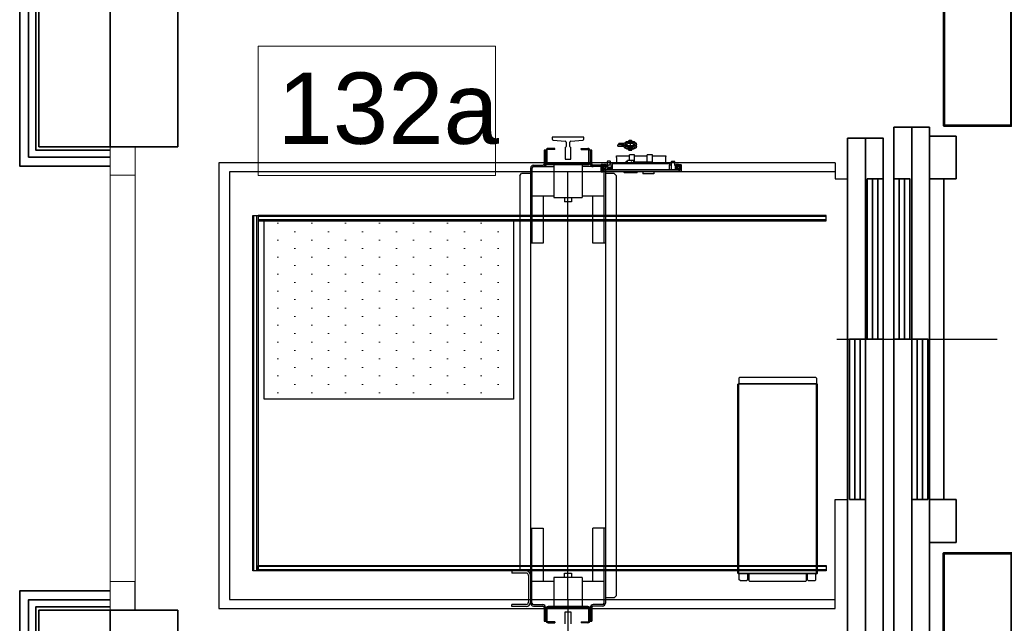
# Model space of a CAD drawing. Header units: millimetres. Extents: x 71658 to 298332, y -154437 to -30421.
# Tile 151 of 155: x 118696 to 121460, y -39218 to -37524. Entities that reach past the tile are written whole.
import ezdxf

# ---------------------------------------------------------------- set-up
doc = ezdxf.new("R2010")
doc.units = ezdxf.units.MM
doc.header["$LTSCALE"] = 500
doc.header["$MEASUREMENT"] = 0
doc.linetypes.add('ACAD_ISO10W100', pattern=[18, 12, -3, 0, -3])
doc.linetypes.add('Solid Line', pattern=[0])
doc.layers.get('0').update_dxf_attribs({"color": 250, "lineweight": 5})
for name, color, linetype, lineweight in [('A-03-PEENJOON', 7, 'Continuous', 0), ('A-04-JÄMEJOON', 7, 'Continuous', 35), ('A-_ROOMNAME_A', 251, 'Continuous', 9), ('Centerline', 1, 'ACAD_ISO10W100', 25), ('Doors', 2, 'Continuous', 35), ('k-jämejoon', 250, 'Continuous', 35)]:
    doc.layers.add(name, color=color, linetype=linetype, lineweight=lineweight)
for name, color, linetype in [('Cars', 2, 'Continuous'), ('CarSlings', 252, 'Continuous'), ('CONT_25', 1, 'Continuous'), ('DASHD_25', 1, 'ACAD_ISO10W100'), ('Guiderails', 30, 'Continuous')]:
    doc.layers.add(name, color=color, linetype=linetype)
doc.styles.add('Arial_3', font='arial.ttf', dxfattribs={"height": 200})

# ---------------------------------------------------------------- blocks, each defined once
blk = doc.blocks.new('lift')
at = {"true_color": 0x636466}
h = blk.add_hatch(dxfattribs=at)
h.set_pattern_fill('DOTS', color=251, scale=30, angle=90)
h.set_pattern_definition([(90, (152662.37, -37190.46), (-47.625, 23.8125), [0, -47.625])])
h.paths.add_polyline_path([(152312.4, -36940.5), (152312.4, -37440.5), (153012.4, -37440.5), (153012.4, -36940.5)])
at = {"layer": 'Cars', "color": 251, "true_color": 0x636466}
for p, q in [((153301.4, -36762.2), (153301.7, -36758)), ((153301.7, -36758), (153338.1, -36758)), ((153338.1, -36771), (153338.1, -36754.6)), ((153352.6, -36754.6), (153338.1, -36754.6)), ((153352.6, -36775.3), (153352.6, -36754.6)), ((153352.6, -36758), (153388.1, -36758)), ((153388.1, -36775.3), (153388.1, -36754.6)), ((153402.6, -36754.6), (153388.1, -36754.6)), ((153402.6, -36775.6), (153402.6, -36754.6)), ((153402.6, -36758), (153439.7, -36758)), ((153439.7, -36758.1), (153439.4, -36762.3)), ((153439.7, -36758.1), (153439.7, -36758)), ((153915.4, -36777.5), (152185.4, -36777.5)), ((152185.4, -36777.5), (152185.4, -38027.5)), ((153257.9, -36782.9), (153258.8, -36782)), ((153257.9, -36783), (153257.9, -36801.4)), ((153263.2, -36782), (153259, -36782)), ((153259.4, -36796.1), (153259.4, -36786.5)), ((153259.6, -36786.3), (153261.2, -36786.3)), ((153259.6, -36795.5), (153259.6, -36786.7)), ((153260.1, -36786.5), (153259.8, -36786.5)), ((153260.2, -36789.5), (153260.2, -36786.6)), ((153260.9, -36789.5), (153260.9, -36786.6)), ((153261.4, -36786.5), (153261, -36786.5)), ((153261.4, -36786.4), (153261.8, -36788.4)), ((153263.4, -36784.3), (153263.4, -36782.2)), ((153263.4, -36796.3), (153263.4, -36784.3)), ((153264.4, -36796.3), (153264.4, -36784.3)), ((153265, -36787.2), (153264.4, -36784.8)), ((153265.5, -36787.2), (153264.6, -36783.7)), ((153271.4, -36785.3), (153265, -36785.3)), ((153272.9, -36782.3), (153265.4, -36782.3)), ((153265.4, -36783.3), (153272.9, -36783.3)), ((153271.4, -36790.6), (153271.4, -36784.8)), ((153271.4, -36784.8), (153273.4, -36784.8)), ((153272.9, -36783.3), (153272.9, -36782.3)), ((153273.4, -36784.8), (153273.4, -36790.6)), ((153275.7, -36785.3), (153273.4, -36785.3)), ((153274.4, -36787), (153274.4, -36785.3)), ((153275.7, -36774.1), (153275.7, -36785.3)), ((153275.9, -36786.3), (153275.9, -36788)), ((153283.9, -36773.1), (153276.7, -36773.1)), ((153277.7, -36788.5), (153277.8, -36784.7)), ((153279.3, -36783.3), (153290.4, -36783.3)), ((153283.8, -36782.8), (153283.9, -36779.7)), ((153284.9, -36778.4), (153284.9, -36774.1)), ((153297.9, -36778.3), (153285.4, -36778.3)), ((153290.4, -36785.4), (153290.3, -36785.4)), ((153290.4, -36783.8), (153290.6, -36779.6)), ((153290.4, -36797), (153290.4, -36784.2)), ((153290.6, -36779.6), (153450.6, -36779.6)), ((153297.5, -36779.6), (153297.5, -36779.2)), ((153326.1, -36777.8), (153299, -36777.8)), ((153301.4, -36762.6), (153301.4, -36777.8)), ((153325.9, -36777.8), (153325.9, -36776.4)), ((153327.8, -36776.4), (153325.9, -36776.4)), ((153326.1, -36777.1), (153326.1, -36779.6)), ((153356.6, -36777.1), (153326.1, -36777.1)), ((153327.4, -36777.1), (153327.4, -36777)), ((153341.9, -36777), (153327.4, -36777)), ((153327.7, -36776.4), (153327.7, -36776.5)), ((153328.9, -36777), (153328.9, -36773.6)), ((153332.7, -36773.6), (153328.9, -36773.6)), ((153332.7, -36777), (153332.7, -36771)), ((153350, -36771), (153332.7, -36771)), ((153342, -36776.4), (153342, -36776.5)), ((153343.3, -36775.5), (153343.3, -36776.5)), ((153343.4, -36777.1), (153343.4, -36779.6)), ((153344.1, -36776.5), (153344.1, -36775.5)), ((153344.6, -36777.1), (153344.6, -36779.6)), ((153345.5, -36776.5), (153345.5, -36776.4)), ((153355.3, -36777), (153345.7, -36777)), ((153350, -36777), (153350, -36771)), ((153399.2, -36775.3), (153350, -36775.3)), ((153352.4, -36777), (153352.4, -36775.3)), ((153352.9, -36775.5), (153352.9, -36776.5)), ((153353.7, -36776.5), (153353.7, -36775.5)), ((153355, -36776.5), (153355, -36776.4)), ((153355.3, -36777.1), (153355.3, -36777)), ((153356.6, -36777.1), (153356.6, -36779.6)), ((153391.5, -36775.3), (153391.4, -36779.6)), ((153399.4, -36779.6), (153399.2, -36775.3)), ((153403.4, -36775.6), (153399.2, -36775.6)), ((153441.7, -36777.8), (153399.3, -36777.8)), ((153403.4, -36777.8), (153403.4, -36775.6)), ((153439.4, -36762.6), (153439.4, -36777.8)), ((153455.3, -36778.3), (153442.8, -36778.3)), ((153443.2, -36779.6), (153443.2, -36779.2)), ((153450.6, -36779.7), (153450.4, -36783.9)), ((153450.4, -36783.3), (153455.9, -36783.3)), ((153450.4, -36797), (153450.4, -36784.2)), ((153450.6, -36779.7), (153450.6, -36779.6)), ((153455.9, -36795.8), (153455.9, -36774.1)), ((153456.9, -36773.1), (153464.1, -36773.1)), ((153465.1, -36785.3), (153465.1, -36774.1)), ((153465.1, -36785.3), (153475.8, -36785.3)), ((153466.4, -36787), (153466.4, -36795.1)), ((153467.9, -36783.3), (153467.9, -36782.3)), ((153475.4, -36782.3), (153467.9, -36782.3)), ((153467.9, -36783.3), (153475.4, -36783.3)), ((153470.4, -36796.8), (153470.4, -36785.3)), ((153470.9, -36783.3), (153470.9, -36782.3)), ((153472.4, -36785.3), (153472.4, -36796.8)), ((153475.7, -36785.3), (153476.1, -36783.7)), ((153476.4, -36784.3), (153476.4, -36796.3)), ((153477.4, -36784.3), (153477.4, -36782.2)), ((153477.4, -36784.3), (153477.4, -36796.3)), ((153477.6, -36782), (153481.8, -36782)), ((153479.3, -36786.4), (153478.9, -36788.4)), ((153479.3, -36786.5), (153479.7, -36786.5)), ((153481.2, -36786.3), (153479.5, -36786.3)), ((153479.8, -36788.4), (153479.8, -36786.6)), ((153480.5, -36786.6), (153480.5, -36788.4)), ((153480.6, -36786.5), (153481, -36786.5)), ((153481.2, -36795.5), (153481.2, -36786.7)), ((153481.4, -36796.1), (153481.4, -36786.5)), ((153481.9, -36782), (153482.8, -36782.9)), ((153482.9, -36783), (153482.9, -36801.4)), ((153915.4, -36802.5), (152215.4, -36802.5)), ((152215.4, -36802.5), (152215.4, -38002.5)), ((153258.8, -36802.4), (153257.9, -36801.5)), ((153259, -36802.5), (153262.8, -36802.5)), ((153261.2, -36796.3), (153259.6, -36796.3)), ((153260.1, -36795.7), (153259.8, -36795.7)), ((153260.2, -36795.6), (153260.2, -36792.6)), ((153260.7, -36787.6), (153260.4, -36787.6)), ((153260.4, -36794.6), (153260.7, -36794.6)), ((153260.6, -36789.8), (153260.5, -36789.8)), ((153260.5, -36792.3), (153260.6, -36792.3)), ((153260.9, -36792.6), (153260.9, -36795.6)), ((153261.4, -36795.7), (153261, -36795.7)), ((153261.1, -36800.3), (153261.1, -36798.3)), ((153261.2, -36798.1), (153263.3, -36796.7)), ((153264.4, -36800.5), (153261.3, -36800.5)), ((153261.8, -36794.2), (153261.4, -36796.1)), ((153261.8, -36793.9), (153261.6, -36795.2)), ((153262, -36788.5), (153263.2, -36788.5)), ((153263.4, -36793.7), (153262, -36793.7)), ((153263.2, -36794), (153262, -36794)), ((153263.8, -36801.5), (153262.9, -36802.4)), ((153263.4, -36796.6), (153263.4, -36796.3)), ((153263.9, -36801.4), (153263.9, -36800.7)), ((153264.4, -36787.5), (153264.5, -36787.2)), ((153264.5, -36795), (153264.4, -36794.7)), ((153264.4, -36802.5), (153264.4, -36800.5)), ((153476.4, -36802.5), (153264.4, -36802.5)), ((153264.5, -36787.2), (153271.4, -36787.2)), ((153264.5, -36795), (153268.4, -36795)), ((153475.4, -36797.3), (153265.4, -36797.3)), ((153475.4, -36798.3), (153265.4, -36798.3)), ((153267.4, -36796.1), (153267.1, -36795)), ((153267.9, -36796), (153267.6, -36795)), ((153268.4, -36797.3), (153268.4, -36791.6)), ((153270.4, -36791.6), (153270.4, -36797.3)), ((153270.4, -36795), (153274.2, -36795)), ((153270.4, -36796.8), (153274.4, -36796.8)), ((153271.4, -36796.8), (153271.4, -36795)), ((153273.4, -36787.2), (153274.2, -36787.2)), ((153273.4, -36795), (153273.4, -36796.8)), ((153274.4, -36796.8), (153274.4, -36795.2)), ((153274.4, -36796.8), (153274.9, -36796.8)), ((153274.6, -36796.8), (153274.6, -36797.3)), ((153287.2, -36796.3), (153275.8, -36796.3)), ((153275.9, -36794.1), (153275.9, -36795.8)), ((153277.4, -36795.3), (153277.5, -36793.6)), ((153281.4, -36796.4), (153281.4, -36796.9)), ((153281.4, -36796.4), (153287.2, -36796.4)), ((153281.4, -36796.9), (153287.2, -36796.9)), ((153283.9, -36788.8), (153283.6, -36788.8)), ((153283.6, -36793.3), (153283.9, -36793.3)), ((153284.9, -36789.8), (153284.9, -36792.3)), ((153287.3, -36788.3), (153287.2, -36796.4)), ((153287.2, -36796.9), (153287.2, -36797.3)), ((153450.4, -36797), (153290.4, -36797)), ((153323.4, -36804.6), (153323.4, -36802.5)), ((153324.2, -36805.5), (153323.4, -36804.6)), ((153358.5, -36805.5), (153324.2, -36805.5)), ((153358.5, -36805.5), (153359.4, -36804.6)), ((153359.4, -36804.6), (153359.4, -36802.5)), ((153376, -36802.5), (153376, -36808.3)), ((153406.8, -36808.3), (153376, -36808.3)), ((153406.8, -36802.8), (153406.8, -36808.3)), ((153450.4, -36796.9), (153459.4, -36796.9)), ((153453.6, -36797), (153450.4, -36797)), ((153453.6, -36796.9), (153453.6, -36797)), ((153456.9, -36796.8), (153475.8, -36796.8)), ((153459.4, -36796.8), (153459.4, -36796.9)), ((153466.1, -36796.8), (153466.1, -36797.3)), ((153466.6, -36787.6), (153470.4, -36787.6)), ((153470.4, -36794.6), (153466.6, -36794.6)), ((153475.9, -36787.6), (153472.4, -36787.6)), ((153475.9, -36794.6), (153472.4, -36794.6)), ((153476.4, -36787.6), (153475.9, -36787.6)), ((153476.4, -36794.6), (153475.9, -36794.6)), ((153476.4, -36802.5), (153476.4, -36800.5)), ((153479.5, -36800.5), (153476.4, -36800.5)), ((153476.9, -36801.4), (153476.9, -36800.7)), ((153477.8, -36802.4), (153476.9, -36801.5)), ((153481, -36793.7), (153477.4, -36793.7)), ((153477.4, -36796.6), (153477.4, -36796.3)), ((153479.6, -36798.1), (153477.5, -36796.7)), ((153478.7, -36788.5), (153477.6, -36788.5)), ((153477.6, -36794), (153478.7, -36794)), ((153481.8, -36802.5), (153478, -36802.5)), ((153481, -36788.4), (153478.9, -36788.4)), ((153478.9, -36794.2), (153479.3, -36796.1)), ((153479.3, -36795.7), (153479.7, -36795.7)), ((153479.5, -36796.3), (153481.2, -36796.3)), ((153479.7, -36788.4), (153479.7, -36788.4)), ((153479.7, -36793.7), (153479.7, -36793.7)), ((153479.7, -36800.3), (153479.7, -36798.3)), ((153479.8, -36795.6), (153479.8, -36793.7)), ((153480.3, -36787.6), (153480, -36787.6)), ((153480, -36794.6), (153480.3, -36794.6)), ((153480.5, -36793.7), (153480.5, -36795.6)), ((153480.6, -36788.4), (153480.6, -36788.4)), ((153480.6, -36793.7), (153480.6, -36793.7)), ((153480.6, -36795.7), (153481, -36795.7)), ((153482.8, -36801.5), (153481.9, -36802.4)), ((152283.4, -37922), (152283.4, -36925)), ((152292.4, -37922), (152292.4, -36925)), ((153890.5, -36928), (152295.4, -36928)), ((153890.5, -36937), (152295.4, -36937)), ((153890.5, -37910), (152295.4, -37910)), ((153890.5, -37919), (152295.4, -37919)), ((152215.4, -38002.5), (153915.4, -38002.5)), ((152185.4, -38027.5), (153915.4, -38027.5))]:
    blk.add_line(p, q, dxfattribs=at)
at = {"layer": 'Cars', "color": 251, "linetype": 'Continuous', "true_color": 0x636466}
for p, q in [((153644.9, -37381.5), (153647.9, -37378.5)), ((153644.9, -37381.5), (153644.9, -37396.5)), ((153647.9, -37378.5), (153859.9, -37378.5)), ((153859.9, -37378.5), (153862.9, -37381.5)), ((153862.9, -37381.5), (153862.9, -37396.5)), ((153642.4, -37928.5), (153642.4, -37398.5)), ((153644.4, -37398.5), (153642.4, -37398.5)), ((153644.4, -37396.5), (153644.4, -37398.5)), ((153644.4, -37396.5), (153863.4, -37396.5)), ((153644.4, -37398.5), (153644.4, -37928.5)), ((153863.4, -37398.5), (153644.4, -37398.5)), ((153863.4, -37398.5), (153863.4, -37396.5)), ((153863.4, -37928.5), (153863.4, -37398.5)), ((153865.4, -37398.5), (153863.4, -37398.5)), ((153865.4, -37928.5), (153865.4, -37398.5)), ((153642.4, -37928.5), (153644.4, -37928.5)), ((153644.4, -37928.5), (153644.4, -37930.5)), ((153644.4, -37928.5), (153863.4, -37928.5)), ((153863.4, -37930.5), (153644.4, -37930.5)), ((153646.4, -37947.5), (153646.4, -37930.5)), ((153648.4, -37949.5), (153646.4, -37947.5)), ((153669.9, -37947.5), (153667.9, -37949.5)), ((153669.9, -37947.5), (153669.9, -37930.5)), ((153673.9, -37950.5), (153673.9, -37930.5)), ((153833.9, -37930.5), (153833.9, -37950.5)), ((153837.9, -37947.5), (153837.9, -37930.5)), ((153839.9, -37949.5), (153837.9, -37947.5)), ((153861.4, -37947.5), (153859.4, -37949.5)), ((153861.4, -37947.5), (153861.4, -37930.5)), ((153863.4, -37930.5), (153863.4, -37928.5)), ((153863.4, -37928.5), (153865.4, -37928.5)), ((153648.4, -37949.5), (153667.9, -37949.5)), ((153675.9, -37952.5), (153673.9, -37950.5)), ((153831.9, -37952.5), (153675.9, -37952.5)), ((153833.9, -37950.5), (153831.9, -37952.5)), ((153839.9, -37949.5), (153859.4, -37949.5))]:
    blk.add_line(p, q, dxfattribs=at)
at = {"layer": 'Cars', "color": 251, "true_color": 0x636466}
for points in [[(153915.4, -36777.5), (153915.4, -36822.5), (153950.4, -36822.5)], [(153262, -36793.7), (153261.9, -36793.7), (153261.9, -36793.7), (153261.9, -36793.7), (153261.9, -36793.7), (153261.8, -36793.7), (153261.8, -36793.8), (153261.8, -36793.8), (153261.8, -36793.8), (153261.8, -36793.8), (153261.8, -36793.8), (153261.8, -36793.9), (153261.8, -36793.9)], [(153915.4, -38027.5), (153915.4, -37722.5), (153950.4, -37722.5)]]:
    blk.add_lwpolyline(points, dxfattribs=at)
for points in [[(152295.4, -36925), (152295.4, -37922), (152280.4, -37922), (152280.4, -36925)], [(153890.5, -36940), (153890.5, -36925), (152295.4, -36925), (152295.4, -36940)], [(153890.5, -37907), (153890.5, -37922), (152295.4, -37922), (152295.4, -37907)]]:
    blk.add_lwpolyline(points, close=True, dxfattribs=at)
for centre, radius, start, end in [((153258.1, -36783), 0.2, 135, 180), ((153259, -36782.2), 0.2, 90, 135), ((153259.6, -36786.5), 0.2, 90, 180), ((153259.8, -36786.7), 0.2, 90, 180.0023), ((153260.1, -36786.6), 0.1, 1, 90), ((153261, -36786.6), 0.1, 90, 178.998), ((153261.2, -36786.5), 0.2, 12.5288, 90), ((153263.2, -36782.2), 0.2, 0, 90), ((153265.4, -36784.3), 2, 90, 180), ((153265.4, -36784.3), 1, 90, 180), ((153265, -36786.1), 0.8, 121.7606, 138.6389), ((153274.2, -36787), 0.2, 270, 359.7932), ((153274.9, -36786.3), 1, 0, 90), ((153276.7, -36774.1), 1, 90, 180), ((153279.3, -36784.8), 1.5, 90, 178), ((153282.8, -36782.8), 1, 329.9491, 358), ((153283.9, -36774.1), 1, 0, 90), ((153285.4, -36779.8), 1.5, 90, 178), ((153290.3, -36788.4), 3, 90, 179), ((153299, -36779.3), 1.5, 90, 178), ((153329.4, -36777.5), 2.05, 148.6119, 164.3932), ((153329.4, -36777.5), 2.01, 106.7613, 150.5038), ((153343.7, -36777.5), 2.05, 148.6119, 164.3932), ((153343.7, -36777.5), 2.01, 101.4753, 150.5038), ((153343.7, -36777.5), 1.07, 67.9983, 112.0017), ((153343.7, -36777.5), 2.01, 29.4962, 78.5247), ((153343.7, -36777.5), 2.05, 12.6804, 31.3881), ((153353.3, -36777.5), 2.01, 101.4753, 117.2043), ((153353.3, -36777.5), 1.07, 67.9983, 112.0017), ((153353.3, -36777.5), 2.01, 29.4962, 78.5247), ((153353.3, -36777.5), 2.05, 15.6068, 31.3881), ((153441.7, -36779.3), 1.5, 2, 90), ((153455.3, -36779.8), 1.5, 67.2925, 90), ((153456.9, -36774.1), 1, 90, 180), ((153464.1, -36774.1), 1, 0, 90), ((153475.4, -36784.3), 2, 0, 90), ((153475.4, -36784.3), 1, 0, 90), ((153475.8, -36786.1), 0.8, 41.3611, 90), ((153477.6, -36782.2), 0.2, 90, 180), ((153479.5, -36786.5), 0.2, 90, 167.4712), ((153479.7, -36786.6), 0.1, 1.002, 90), ((153480.6, -36786.6), 0.1, 90, 179), ((153481, -36786.7), 0.2, 359.9977, 90), ((153481.2, -36786.5), 0.2, 0, 90), ((153481.8, -36782.2), 0.2, 45, 90), ((153482.7, -36783), 0.2, 0, 45), ((153258.1, -36801.4), 0.2, 180, 225), ((153259, -36802.3), 0.2, 225, 270), ((153259.6, -36796.1), 0.2, 180, 270), ((153259.8, -36795.5), 0.2, 179.9976, 270), ((153260.1, -36795.6), 0.1, 270, 359), ((153260.4, -36787.4), 0.2, 181.2853, 270), ((153260.5, -36789.5), 0.3, 181, 270), ((153260.5, -36792.6), 0.3, 90, 179), ((153260.4, -36794.8), 0.2, 90, 178.7439), ((153260.6, -36789.5), 0.3, 270, 359), ((153260.6, -36792.6), 0.3, 1, 90), ((153260.7, -36787.4), 0.2, 270, 358.7014), ((153260.7, -36794.8), 0.2, 1.2438, 90), ((153261, -36795.6), 0.1, 181.002, 270), ((153261.3, -36798.3), 0.2, 123.1113, 180), ((153261.3, -36800.3), 0.2, 180, 270), ((153261.2, -36796.1), 0.2, 270, 347.4712), ((153261.4, -36795.6), 0.1, 270, 340.8763), ((153262, -36788.3), 0.2, 192.5288, 270), ((153262, -36794.2), 0.2, 90, 167.4712), ((153262.8, -36802.3), 0.2, 270, 315), ((153263.2, -36788.3), 0.2, 270, 0), ((153263.2, -36794.2), 0.2, 0, 90), ((153263.2, -36796.6), 0.2, 303.1113, 0), ((153265.4, -36796.3), 2, 180, 270), ((153263.7, -36800.7), 0.2, 0, 90), ((153263.7, -36801.4), 0.2, 315, 0), ((153265.4, -36796.3), 1, 180, 270), ((153268.9, -36795.8), 1.5, 195, 250.4774), ((153268.9, -36795.8), 1, 195, 239.9296), ((153274.2, -36795.2), 0.2, 0.2068, 90), ((153274.9, -36795.8), 1, 270, 0), ((153276.4, -36788), 0.5, 180, 246.3732), ((153276.4, -36794.1), 0.5, 113.7196, 180), ((153280.4, -36778.7), 10.6, 246.7131, 287.6472), ((153280.4, -36803.4), 10.6, 72.3527, 113.2928), ((153276.4, -36795.3), 1, 270, 358), ((153283.9, -36789.8), 1, 0, 90), ((153283.9, -36792.3), 1, 270, 0), ((153456.9, -36795.8), 1, 180, 270), ((153466.6, -36787.8), 0.2, 90, 180), ((153466.6, -36794.4), 0.2, 180, 270), ((153475.4, -36796.3), 2, 270, 0), ((153475.4, -36796.3), 1, 270, 0), ((153475.8, -36796.3), 0.478, 262.5578, 325.3358), ((153477.1, -36800.7), 0.2, 90, 180), ((153477.1, -36801.4), 0.2, 180, 225), ((153477.6, -36788.3), 0.2, 180, 270), ((153477.6, -36794.2), 0.2, 90, 180), ((153477.6, -36796.6), 0.2, 180, 236.8887), ((153478, -36802.3), 0.2, 225, 270), ((153478.7, -36788.3), 0.2, 270, 347.4712), ((153478.7, -36794.2), 0.2, 12.5288, 90), ((153479.3, -36795.6), 0.1, 199.1237, 270), ((153479.5, -36796.1), 0.2, 192.5288, 270), ((153479.5, -36800.3), 0.2, 270, 0), ((153479.5, -36798.3), 0.2, 0, 56.8887), ((153479.7, -36795.6), 0.1, 270, 358.998), ((153480, -36787.4), 0.2, 181.2986, 270), ((153480, -36794.8), 0.2, 90, 178.7562), ((153480.3, -36787.4), 0.2, 270, 358.7439), ((153480.3, -36794.8), 0.2, 1.2561, 90), ((153480.6, -36795.6), 0.1, 181, 270), ((153481, -36788.6), 0.2, 0, 90), ((153481, -36793.5), 0.2, 270, 0), ((153481, -36795.5), 0.2, 270, 0.0024), ((153481.2, -36796.1), 0.2, 270, 0), ((153481.8, -36802.3), 0.2, 270, 315), ((153482.7, -36801.4), 0.2, 315, 0)]:
    blk.add_arc(centre, radius, start, end, dxfattribs=at)
at = {"layer": 'Cars', "color": 251, "linetype": 'Continuous', "true_color": 0x636466}
for centre, start, end in [((153644.4, -37928.5), 180, 270), ((153863.4, -37928.5), 270, 0)]:
    blk.add_arc(centre, 2, start, end, dxfattribs=at)
at = {"layer": 'Cars', "color": 251, "true_color": 0x636466}
for points in [[(153290.4, -36783.8), (153290.4, -36783.9), (153290.4, -36784), (153290.3, -36784)], [(153290.3, -36784), (153290.3, -36784.1), (153290.3, -36784.2), (153290.3, -36784.2)], [(153290.3, -36784.2), (153290.3, -36784.3), (153290.3, -36784.3), (153290.4, -36784.3)], [(153301.4, -36762.2), (153301.4, -36762.3), (153301.3, -36762.3), (153301.3, -36762.4)], [(153301.3, -36762.4), (153301.3, -36762.5), (153301.3, -36762.5), (153301.3, -36762.6)]]:
    blk.add_open_spline(points, degree=3, dxfattribs=at)
for points, knots in [([(153301.3, -36762.6), (153301.3, -36762.6), (153301.3, -36762.7), (153301.3, -36762.7), (153301.4, -36762.7)], [0, 0, 0, 0, 0.297555, 1, 1, 1, 1]), ([(153439.4, -36762.3), (153439.4, -36762.3), (153439.4, -36762.4), (153439.4, -36762.5), (153439.4, -36762.5), (153439.4, -36762.6), (153439.4, -36762.6)], [0, 0, 0, 0, 0.344913, 0.675874, 0.913303, 1, 1, 1, 1]), ([(153450.4, -36783.9), (153450.4, -36783.9), (153450.4, -36784), (153450.4, -36784.1), (153450.4, -36784.1), (153450.4, -36784.2), (153450.4, -36784.2)], [0, 0, 0, 0, 0.344446, 0.675594, 0.913314, 1, 1, 1, 1]), ([(153466.6, -36786.7), (153466.5, -36786.7), (153466.5, -36786.8), (153466.4, -36786.8), (153466.4, -36786.9), (153466.4, -36787), (153466.4, -36787)], [0, 0, 0, 0, 0.257616, 0.512264, 0.759518, 1, 1, 1, 1]), ([(153466.4, -36795.1), (153466.4, -36795.1), (153466.4, -36795.2), (153466.4, -36795.3), (153466.5, -36795.4), (153466.5, -36795.4), (153466.6, -36795.4)], [0, 0, 0, 0, 0.240482, 0.487736, 0.742384, 1, 1, 1, 1])]:
    blk.add_open_spline(points, degree=3, knots=knots, dxfattribs=at)
at = {"layer": 'CarSlings', "color": 251, "true_color": 0x636466}
for p, q in [((153322.9, -36726.5), (153305.4, -36726.5)), ((153305.4, -36730.5), (153305.4, -36726.5)), ((153305.4, -36730.5), (153322.9, -36730.5)), ((153323.4, -36723), (153308.4, -36723)), ((153308.4, -36726), (153308.4, -36723)), ((153322.9, -36726), (153308.4, -36726)), ((153315.9, -36730.5), (153315.4, -36731)), ((153322.9, -36731), (153315.4, -36731)), ((153322.9, -36731.5), (153322.9, -36725.5)), ((153353.4, -36719.5), (153327.4, -36719.5)), ((153327.4, -36719.5), (153327.4, -36719.7)), ((153327.4, -36731.5), (153327.4, -36725.5)), ((153352.4, -36718.5), (153328.4, -36718.5)), ((153328.4, -36719.5), (153328.4, -36718.5)), ((153331.4, -36731.5), (153331.4, -36725.5)), ((153347.3, -36723.5), (153333.4, -36723.5)), ((153337.1, -36714.5), (153335.6, -36716)), ((153335.6, -36716), (153335.6, -36718.5)), ((153343.6, -36714.5), (153337.1, -36714.5)), ((153343.6, -36714.5), (153345.1, -36716)), ((153345.1, -36716), (153345.1, -36718.5)), ((153349.3, -36731.5), (153349.3, -36725.5)), ((153352.4, -36719.5), (153352.4, -36718.5)), ((153353.4, -36719.7), (153353.4, -36719.5)), ((153353.4, -36731.5), (153353.4, -36725.5)), ((153357.9, -36731.5), (153357.9, -36725.5)), ((153102.4, -36742), (153098.4, -36742)), ((153098.4, -36742), (153098.4, -36780)), ((153102.4, -36780), (153102.4, -36742)), ((153103.4, -36742.9), (153103.4, -36742.9)), ((153103.4, -36743), (153103.4, -36788)), ((153106.4, -36743), (153106.4, -36776.5)), ((153128.4, -36737), (153109.4, -36737)), ((153128.4, -36740), (153109.4, -36740)), ((153128.4, -36740), (153128.4, -36737)), ((153202.4, -36737), (153221.4, -36737)), ((153202.4, -36740), (153202.4, -36737)), ((153202.4, -36740), (153221.4, -36740)), ((153224.4, -36776.5), (153224.4, -36743)), ((153228.4, -36743), (153227.4, -36743)), ((153227.4, -36743), (153227.4, -36776.5)), ((153232.4, -36742), (153228.4, -36742)), ((153228.4, -36742), (153228.4, -36780)), ((153232.4, -36780), (153232.4, -36742)), ((153327.4, -36737.3), (153327.4, -36737.5)), ((153353.4, -36737.5), (153327.4, -36737.5)), ((153329.4, -36737.5), (153329.4, -36738.5)), ((153329.4, -36738.5), (153351.4, -36738.5)), ((153347.3, -36733.5), (153333.4, -36733.5)), ((153335.6, -36738.5), (153335.6, -36741)), ((153337.1, -36742.5), (153335.6, -36741)), ((153343.6, -36742.5), (153337.1, -36742.5)), ((153343.6, -36742.5), (153345.1, -36741)), ((153345.1, -36738.5), (153345.1, -36741)), ((153351.4, -36737.5), (153351.4, -36738.5)), ((153353.4, -36737.5), (153353.4, -36737.3)), ((153068.4, -36784), (153094.4, -36784)), ((153109.4, -36779.5), (153221.4, -36779.5)), ((153109.4, -36782.5), (153221.4, -36782.5)), ((153125.4, -36782.5), (153125.4, -36874.4)), ((153205.4, -36782.5), (153205.4, -36874.4)), ((153262.4, -36784), (153236.4, -36784)), ((153030.4, -36812.5), (153035.4, -36807.5)), ((153030.4, -36812.5), (153030.4, -37922.5)), ((153060.4, -36807.5), (153035.4, -36807.5)), ((153060.4, -36792), (153060.4, -38013)), ((153064.4, -36792), (153064.4, -37002.5)), ((153068.4, -36788), (153125.4, -36788)), ((153097.4, -36787.4), (153097.4, -36788)), ((153262.4, -36788), (153205.4, -36788)), ((153266.4, -36792), (153266.4, -37002.5)), ((153270.4, -36792), (153270.4, -38013)), ((153295.4, -36807.5), (153270.4, -36807.5)), ((153295.4, -36807.5), (153300.4, -36812.5)), ((153300.4, -36812.5), (153300.4, -37992.5)), ((153125.4, -36871), (153064.4, -36871)), ((153095.4, -36871), (153095.4, -37002.5)), ((153125.4, -36874.4), (153205.4, -36874.4)), ((153155.4, -36874.4), (153155.4, -36886.5)), ((153175.4, -36886.4), (153155.4, -36886.4)), ((153175.4, -36886.5), (153155.4, -36886.5)), ((153175.4, -36874.4), (153175.4, -36886.5)), ((153266.4, -36871), (153205.4, -36871)), ((153235.4, -37002.5), (153235.4, -36871)), ((153095.4, -37002.5), (153060.4, -37002.5)), ((153270.4, -37002.5), (153235.4, -37002.5)), ((153060.4, -37802.5), (153095.4, -37802.5)), ((153064.4, -38013), (153064.4, -37802.5)), ((153095.4, -37802.5), (153095.4, -37952.5)), ((153235.4, -37952.5), (153235.4, -37802.5)), ((153270.4, -37802.5), (153235.4, -37802.5)), ((153266.4, -37802.5), (153266.4, -38013)), ((153007.4, -37922.5), (153007.4, -37928.5)), ((153048.4, -37922.5), (153007.4, -37922.5)), ((153048.4, -37928.5), (153007.4, -37928.5)), ((153054.4, -37935.5), (153054.4, -37934.5)), ((153054.4, -37935.5), (153054.4, -38009.5)), ((153064.4, -37934.5), (153060.4, -37934.5)), ((153125.4, -37940.5), (153125.4, -38022.5)), ((153205.4, -37940.5), (153125.4, -37940.5)), ((153155.4, -37940.5), (153155.4, -37928.4)), ((153155.4, -37928.4), (153175.4, -37928.4)), ((153175.4, -37928.4), (153175.4, -37940.5)), ((153205.4, -37940.5), (153205.4, -38022.5)), ((153125.4, -37952.5), (153064.4, -37952.5)), ((153266.4, -37952.5), (153205.4, -37952.5)), ((153295.4, -37997.5), (153270.4, -37997.5)), ((153300.4, -37992.5), (153295.4, -37997.5)), ((153007.4, -38022.5), (153007.4, -38016.5)), ((153048.4, -38016.5), (153007.4, -38016.5)), ((153048.4, -38022.5), (153007.4, -38022.5)), ((153054.4, -38010.5), (153054.4, -38009.5)), ((153068.4, -38017), (153094.4, -38017)), ((153068.4, -38021), (153094.4, -38021)), ((153098.4, -38025), (153098.4, -38063)), ((153102.4, -38025), (153102.4, -38063)), ((153103.4, -38062), (153103.4, -38028.5)), ((153106.4, -38028.5), (153106.4, -38062)), ((153221.4, -38022.5), (153109.4, -38022.5)), ((153221.4, -38025.5), (153109.4, -38025.5)), ((153224.4, -38062), (153224.4, -38028.5)), ((153227.4, -38062), (153227.4, -38028.5)), ((153228.4, -38025), (153228.4, -38063)), ((153232.4, -38025), (153232.4, -38063)), ((153262.4, -38017), (153236.4, -38017)), ((153262.4, -38021), (153236.4, -38021)), ((153098.4, -38063), (153102.4, -38063)), ((153103.4, -38062), (153103.4, -38062)), ((153128.4, -38065), (153109.4, -38065)), ((153109.4, -38068), (153128.4, -38068)), ((153128.4, -38065), (153128.4, -38068)), ((153202.4, -38065), (153202.4, -38068)), ((153202.4, -38065), (153221.4, -38065)), ((153221.4, -38068), (153202.4, -38068)), ((153228.4, -38063), (153232.4, -38063))]:
    blk.add_line(p, q, dxfattribs=at)
for centre, radius, start, end in [((153109.4, -36743), 6, 90, 180), ((153109.4, -36743), 3, 90, 180), ((153221.4, -36743), 6, 0, 90), ((153221.4, -36743), 3, 0, 90), ((153068.4, -36792), 8, 90, 180), ((153094.4, -36780), 8, 270, 0), ((153094.4, -36780), 4, 270, 0), ((153091.4, -36772.5), 12, 287.2322, 296.3706), ((153109.4, -36776.5), 6, 180, 270), ((153109.4, -36776.5), 3, 180, 270), ((153221.4, -36776.5), 6, 270, 0), ((153221.4, -36776.5), 3, 270, 0), ((153236.4, -36780), 8, 180, 270), ((153236.4, -36780), 4, 180, 270), ((153262.4, -36792), 8, 0, 90), ((153068.4, -36792), 4, 90, 180), ((153262.4, -36792), 4, 0, 90), ((153048.4, -37934.5), 12, 0, 90), ((153048.4, -37934.5), 6, 0, 90), ((153048.4, -38010.5), 12, 270, 0), ((153048.4, -38010.5), 6, 270, 0), ((153068.4, -38013), 8, 180, 270), ((153068.4, -38013), 4, 180, 270), ((153094.4, -38025), 8, 0, 90), ((153094.4, -38025), 4, 0, 90), ((153109.4, -38028.5), 6, 90, 180), ((153109.4, -38028.5), 3, 90, 180), ((153221.4, -38028.5), 6, 0, 90), ((153221.4, -38028.5), 3, 0, 90), ((153236.4, -38025), 8, 90, 180), ((153236.4, -38025), 4, 90, 180), ((153239.4, -38032.5), 12, 107.2318, 116.3697), ((153262.4, -38013), 8, 270, 0), ((153262.4, -38013), 4, 270, 0), ((153109.4, -38062), 6, 180, 270), ((153109.4, -38062), 3, 180, 270), ((153221.4, -38062), 6, 270, 0), ((153221.4, -38062), 3, 270, 0)]:
    blk.add_arc(centre, radius, start, end, dxfattribs=at)
at = {"layer": 'CarSlings', "color": 251, "true_color": 0x636466, "extrusion": (0, 0, -1)}
for centre, major_axis, start_param, end_param in [((153328.9, -36725.5), (-6.03, 0), 0, 1.31427), ((153328.9, -36731.5), (-6.03, 0), -1.31427, 0), ((153333.4, -36725.5), (-6.03, 0), 0, 1.570796), ((153333.4, -36731.5), (-6.03, 0), -1.570796, 0), ((153333.4, -36725.5), (-2.01, 0), 0, 1.570796), ((153333.4, -36731.5), (-2.01, 0), -1.570796, 0), ((153347.3, -36725.5), (-6.03, 0), 1.570796, 3.141593), ((153347.3, -36725.5), (-2.01, 0), 1.570796, 3.141593), ((153347.3, -36731.5), (-2.01, 0), 3.141593, 4.712389), ((153347.3, -36731.5), (-6.03, 0), 3.141593, 4.712389), ((153351.8, -36725.5), (-6.03, 0), 1.827323, 3.141593), ((153351.8, -36731.5), (-6.03, 0), 3.141593, 4.455863)]:
    blk.add_ellipse(centre, major_axis=major_axis, ratio=0.995037, start_param=start_param, end_param=end_param, dxfattribs=at)
at = {"layer": 'Centerline', "color": 251, "true_color": 0x636466}
for p, q in [((153322.9, -36728.5), (153357.9, -36728.5)), ((153340.4, -36714.5), (153340.4, -36742.5)), ((153165.4, -38002.5), (153165.4, -36802.5)), ((153165.4, -38004.5), (153165.4, -38321.8))]:
    blk.add_line(p, q, dxfattribs=at)
at = {"layer": 'CONT_25', "color": 251, "true_color": 0x636466}
blk.add_lwpolyline([(152312.4, -37440.5), (152312.4, -36940.5), (153012.4, -36940.5), (153012.4, -37440.5)], close=True, dxfattribs=at)
at = {"layer": 'DASHD_25', "color": 251, "true_color": 0x636466}
blk.add_line((153920.4, -37272.5), (154370.4, -37272.5), dxfattribs=at)
at = {"layer": 'Doors', "color": 251, "true_color": 0x636466}
for p, q in [((154080.4, -36677.5), (154080.4, -38195.5)), ((154180.4, -36677.5), (154080.4, -36677.5)), ((154180.4, -36677.5), (154080.4, -36677.5)), ((154130.4, -36677.5), (154130.4, -38195.5)), ((154180.4, -38195.5), (154180.4, -36677.5)), ((154220.4, -36822.5), (154220.4, -37722.5))]:
    blk.add_line(p, q, dxfattribs=at)
at = {"layer": 'Doors', "color": 251, "lineweight": 35, "true_color": 0x636466}
for p, q in [((154180.4, -36822.5), (154180.4, -36702.5)), ((154180.4, -36702.5), (154255.4, -36702.5)), ((154255.4, -36702.5), (154255.4, -36822.5)), ((154000.4, -36708.5), (154000.4, -38148.5)), ((154005.4, -37272.5), (154005.4, -36822.5)), ((154005.4, -36822.5), (154050.4, -36822.5)), ((154050.4, -36822.5), (154050.4, -37272.5)), ((154255.4, -36822.5), (154180.4, -36822.5)), ((153955.4, -37722.5), (153955.4, -37272.5)), ((153955.4, -37272.5), (154000.4, -37272.5)), ((154000.4, -37272.5), (154000.4, -37722.5)), ((154050.4, -37272.5), (154005.4, -37272.5)), ((154000.4, -37722.5), (153955.4, -37722.5)), ((154180.4, -37722.5), (154180.4, -37842.5)), ((154255.4, -37722.5), (154180.4, -37722.5)), ((154255.4, -37842.5), (154255.4, -37722.5)), ((154180.4, -37842.5), (154255.4, -37842.5))]:
    blk.add_line(p, q, dxfattribs=at)
blk.add_lwpolyline([(153950.4, -36708.5), (153950.4, -38148.5), (154050.4, -38148.5), (154050.4, -36708.5)], close=True, dxfattribs=at)
for points in [[(154020.4, -36822.5), (154020.4, -37272.5)], [(154035.4, -36822.5), (154035.4, -37272.5)], [(153970.4, -37272.5), (153970.4, -37722.5)], [(153985.4, -37272.5), (153985.4, -37722.5)]]:
    blk.add_lwpolyline(points, dxfattribs=at)
at = {"layer": 'Doors', "color": 251, "true_color": 0x636466}
for points in [[(154125.4, -37272.5), (154080.4, -37272.5), (154080.4, -36822.5), (154125.4, -36822.5)], [(154175.4, -37722.5), (154130.4, -37722.5), (154130.4, -37272.5), (154175.4, -37272.5)]]:
    blk.add_lwpolyline(points, close=True, dxfattribs=at)
for points in [[(154095.4, -36822.5), (154095.4, -37272.5)], [(154110.4, -36822.5), (154110.4, -37272.5)], [(154145.4, -37272.5), (154145.4, -37722.5)], [(154160.4, -37272.5), (154160.4, -37722.5)]]:
    blk.add_lwpolyline(points, dxfattribs=at)
at = {"layer": 'Guiderails', "color": 251, "ltscale": 3, "true_color": 0x636466}
for p, q in [((153209.9, -36705.5), (153120.9, -36705.5)), ((153120.9, -36705.5), (153120.9, -36710.7)), ((153123.6, -36713.7), (153157.6, -36716.2)), ((153160.4, -36719.2), (153160.4, -36731.1)), ((153170.4, -36731.1), (153170.4, -36719.2)), ((153173.1, -36716.2), (153207.1, -36713.7)), ((153209.9, -36710.7), (153209.9, -36705.5)), ((153157.4, -36734.1), (153157.4, -36734.1)), ((153157.4, -36734.1), (153157.4, -36767.5)), ((153173.3, -36767.5), (153173.3, -36734.1)), ((153173.3, -36734.1), (153173.3, -36734.1)), ((153157.4, -36767.5), (153173.3, -36767.5)), ((153157.4, -38070.9), (153157.4, -38037.5)), ((153157.4, -38037.5), (153173.3, -38037.5)), ((153173.3, -38037.5), (153173.3, -38070.9))]:
    blk.add_line(p, q, dxfattribs=at)
for centre, start, end in [((153123.9, -36710.7), 180, 265.6568), ((153157.4, -36731.1), 271.146, 0), ((153157.4, -36719.2), 0, 85.6568), ((153173.4, -36719.2), 94.3432, 180), ((153173.4, -36731.1), 180, 268.854), ((153206.9, -36710.7), 274.3432, 0)]:
    blk.add_arc(centre, 3, start, end, dxfattribs=at)

msp = doc.modelspace()

# ---------------------------------------------------------------- linework, layer by layer
at = {"layer": 'A-03-PEENJOON', "color": 7, "linetype": 'Solid Line', "lineweight": 13}
for p, q in [((118949.803, -37960.997), (118949.803, -37880.997)), ((118949.803, -37880.997), (118949.803, -39180.997)), ((119019.803, -37880.997), (119019.803, -37960.997)), ((119019.803, -37880.997), (119019.803, -39180.997)), ((119019.803, -37960.997), (118949.803, -37960.997)), ((118949.37, -39181.042), (118949.37, -39101.042)), ((118949.37, -39101.042), (119019.37, -39101.042)), ((119019.37, -39101.042), (119019.37, -39181.042))]:
    msp.add_line(p, q, dxfattribs=at)
at = {"layer": 'A-04-JÄMEJOON'}
for points in [[(118949.803, -37934.997), (118695.803, -37934.997), (118695.803, -36966.997), (121035.781, -36966.997), (121035.781, -36540.998), (121089.781, -36540.998)], [(121060.781, -36540.998), (121060.781, -36991.997), (118720.803, -36991.997), (118720.803, -37909.997), (118949.803, -37909.997)], [(118949.803, -37889.997), (118740.803, -37889.997), (118740.803, -37011.997), (121080.781, -37011.997), (121080.781, -36540.998)], [(119139.803, -37880.997), (118749.803, -37880.997), (118749.803, -37020.997), (121289.801, -37020.997), (121289.801, -37020.997)], [(118949.803, -37880.997), (118949.803, -37220.997), (121289.802, -37220.997), (121289.802, -37220.997)], [(119139.803, -37880.997), (119139.803, -37410.997), (121289.803, -37410.997), (121289.803, -37820.997)], [(121479.803, -37820.997), (121289.803, -37820.997)], [(121289.803, -39020.997), (121289.803, -39490.997), (119139.803, -39490.997), (119139.803, -39180.997)], [(121289.803, -39020.997), (121479.803, -39020.997)], [(121090.214, -41140.998), (121035.781, -41140.998), (121035.781, -39934.997), (118695.803, -39934.997), (118695.803, -39126.972), (118949.394, -39127.042)], [(121060.781, -41140.998), (121060.781, -39909.997), (118720.803, -39909.997), (118720.803, -39151.984), (118949.383, -39152.042)], [(121080.781, -41140.998), (121080.781, -39889.997), (118740.803, -39889.997), (118740.803, -39171.993), (118949.374, -39172.042)], [(121289.802, -39880.997), (121289.802, -39880.997), (118749.803, -39880.997), (118749.803, -39180.997), (118949.37, -39181.042)], [(121289.802, -39680.997), (121289.802, -39680.997), (118949.803, -39680.997), (118949.803, -39180.997)], [(118949.803, -39180.997), (119139.803, -39180.997)]]:
    msp.add_lwpolyline(points, dxfattribs=at)
at = {"layer": 'A-_ROOMNAME_A', "flags": 128}
msp.add_lwpolyline([(119365.674, -37598.338), (119365.674, -37961.681), (120031.027, -37961.681), (120031.027, -37598.338)], close=True, dxfattribs=at)
at = {"layer": 'k-jämejoon', "lineweight": 53}
for points in [[(121479.801, -36540.998), (121289.8, -36540.998), (121289.803, -37820.997), (121479.805, -37820.997)], [(121479.802, -41140.998), (121289.802, -41140.998), (121289.802, -39020.997), (121479.802, -39020.997)]]:
    msp.add_lwpolyline(points, close=True, dxfattribs=at)

# ---------------------------------------------------------------- block references
at = {"layer": 'A-03-PEENJOON'}
msp.add_blockref('lift', (-32930.567, -1148.537), dxfattribs=at)

# ---------------------------------------------------------------- texts
at = {"layer": 'A-_ROOMNAME_A', "insert": (119419.496, -37672.618), "char_height": 200, "width": 558.26269, "attachment_point": 1, "line_spacing_factor": 0.941778, "style": 'Arial_3'}
msp.add_mtext('1{\\fArial|b0|i0|c186|p34;32a}', dxfattribs=at)

doc.saveas('drawing.dxf')
